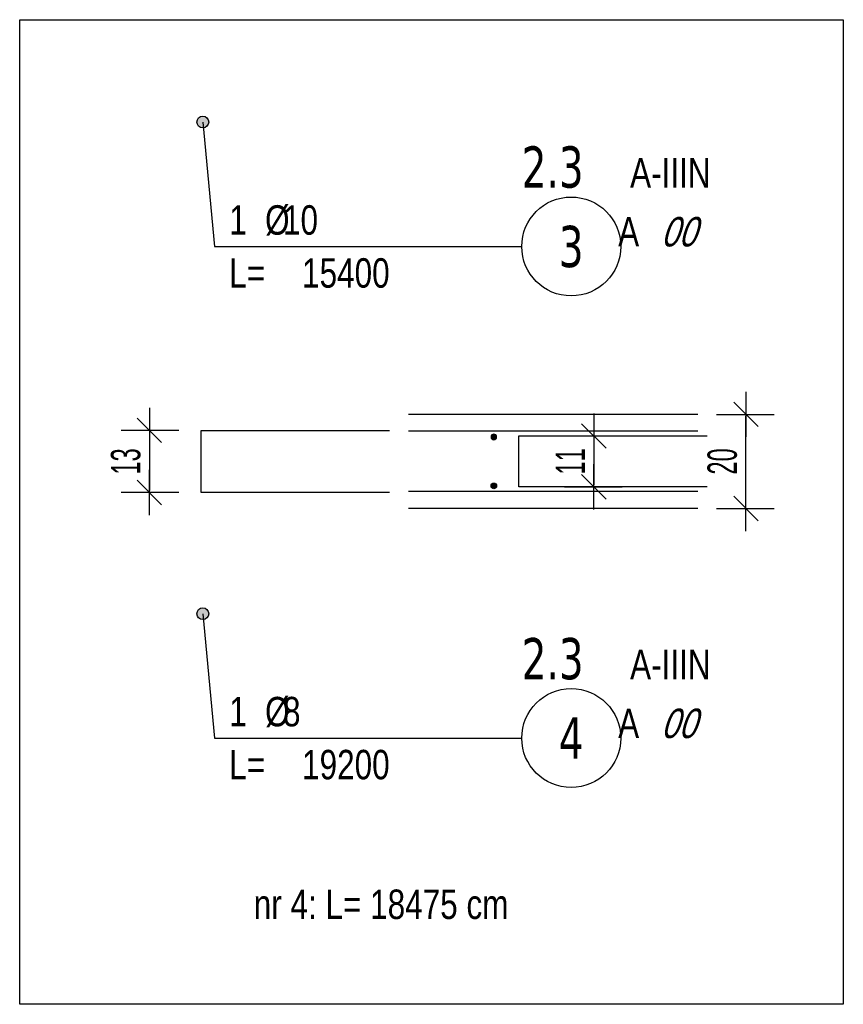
# Model space of a CAD drawing. Header units: millimetres. Extents: x 4959 to 18685, y -2779 to 1721.
# Tile 1 of 41: x 5476 to 5651, y -2779 to -2570. Entities that reach past the tile are written whole.
import ezdxf
from ezdxf.enums import TextEntityAlignment as Align

# ---------------------------------------------------------------- set-up
doc = ezdxf.new("R2010")
doc.units = ezdxf.units.MM
doc.header["$LTSCALE"] = 10
for name, color, linetype in [('BD_wig', 3, 'Continuous'), ('BZ_odn', 1, 'Continuous'), ('BZ_opi1', 7, 'Continuous'), ('BZ_opi2', 4, 'Continuous'), ('BZ_P_prz', 4, 'Continuous'), ('BZ_txs', 2, 'Continuous'), ('BZ_wym', 1, 'Continuous')]:
    doc.layers.add(name, color=color, linetype=linetype)
doc.layers.add('BZ_pom', color=6, linetype='Continuous', plot=False)
doc.styles.add('BIKTBG', font='tahoma.ttf', dxfattribs={"width": 0.85})
doc.styles.add('BIKTS', font='bikromsw.shx', dxfattribs={"width": 0.8})
doc.styles.add('BIKWYM', font='bikromsw.shx', dxfattribs={"width": 0.6})
doc.dimstyles.new('BZ_KP_25_cm', dxfattribs={"dimscale": 0.25, "dimtxt": 25, "dimasz": 1.666667, "dimexe": 24, "dimexo": 0, "dimgap": 0, "dimtad": 0, "dimdec": 1, "dimrnd": 0.5, "dimzin": 9, "dimdsep": 46, "dimtxsty": 'BIKWYM', "dimblk": 'WYM-KR', "dimblk1": 'WYM-KP', "dimblk2": 'WYM-KP', "dimsah": 1, "dimcen": 0, "dimdle": 20, "dimclrd": 256, "dimclre": 256, "dimclrt": 7, "dimadec": 0, "dimazin": 0, "dimtfac": 0.033333, "dimtdec": 1, "dimtmove": 0, "dimatfit": 3, "dimldrblk": 'WYM-KP', "dimfxl": 1, "dimtvp": 0.8, "dimtolj": 1, "dimarcsym": 0})
doc.dimstyles.new('BZ_KR_25_cm', dxfattribs={"dimscale": 0.25, "dimtxt": 25, "dimasz": 1.666667, "dimexe": 24, "dimexo": 0, "dimgap": 0, "dimtad": 0, "dimdec": 1, "dimrnd": 0.5, "dimzin": 9, "dimdsep": 46, "dimtxsty": 'BIKWYM', "dimblk": 'WYM-KR', "dimcen": 0, "dimdle": 20, "dimclrd": 256, "dimclre": 256, "dimclrt": 2, "dimadec": 0, "dimazin": 0, "dimtfac": 0.033333, "dimtdec": 1, "dimtmove": 0, "dimatfit": 3, "dimldrblk": 'WYM-KR', "dimfxl": 25, "dimfxlon": 1, "dimtvp": 0.8, "dimtolj": 1, "dimarcsym": 0})

# ---------------------------------------------------------------- blocks, each defined once
blk = doc.blocks.new('WYM-KP')
blk.add_hatch(color=256).paths.add_polyline_path([(3, 0, 1), (-3, 0, 1)])
blk.add_circle((0, 0), 3)
blk = doc.blocks.new('WYM-KR')
at = {"color": 7, "linetype": 'ByBlock'}
blk.add_line((6.24, 6.24), (-6.24, -6.24), dxfattribs=at)
at = {"linetype": 'ByBlock'}
blk.add_line((11.52, 0), (-11.52, 0), dxfattribs=at)
blk = doc.blocks.new('bik_BlkOpPret', base_point=(1524.45, 7050.26))
at = {"layer": 'BZ_opi1', "style": 'BIKTS', "width": 0.6}
for tag, p in [('SZTUK', (1533.83, 7057.76)), ('PRZEDR_FI', (1554.72, 7057.76)), ('PRZEKROJ', (1563.29, 7057.76)), ('PRZEDR_L', (1533.83, 7024.01)), ('DLUGOSC', (1568.65, 7024.01)), ('UWAGA', (1533.83, 6997.76))]:
    blk.add_attdef(tag, p, '', height=18.75, dxfattribs=at)
at = {"layer": 'BZ_opi2', "style": 'BIKTBG', "width": 0.6}
blk.add_attdef('NUMER', text='', height=26.25, dxfattribs=at).set_placement((1620.77, 7050.26), align=Align.MIDDLE_CENTER)
at = {"layer": 'BZ_pom', "width": 0.6}
for tag, p, height, style in [('POZYCJA', (1589.27, 7087.76), 26.25, 'BIKTBG'), ('GATUNEK', (1630.22, 7087.76), 18.75, 'BIKTS'), ('METODA_L', (1639.09, 7050.26), 18.75, 'BIKTS'), ('EURO_KOD', (1663.74, 7050.26), 18.75, 'BIKTS')]:
    blk.add_attdef(tag, p, '', height=height, dxfattribs=dict(at, style=style))
at = {"layer": 'BZ_wym', "width": 0.6}
for tag, p, height, style, flags in [('PRZEDR_NR', (1533.83, 6969.63), 26.25, 'BIKTBG', 1), ('PRZEDR_SZT', (1533.83, 6941.51), 18.75, 'BIKTS', 1), ('TYP_PRETA', (1533.83, 6913.38), 18.75, 'BIKTS', 3), ('EURO_KOD_SEGMENTY', (1567.58, 6885.26), 18.75, 'BIKTS', 3), ('HAK_1', (1533.83, 6857.13), 18.75, 'BIKTS', 3), ('HAK_2', (1533.83, 6829.01), 18.75, 'BIKTS', 3), ('ID', (1533.83, 6800.88), 18.75, 'BIKTS', 3), ('ID_C', (1533.83, 6772.76), 18.75, 'BIKTS', 3), ('b_atr_0', (1533.83, 6744.63), 18.75, 'BIKTS', 3)]:
    blk.add_attdef(tag, p, '', height=height, dxfattribs=dict(at, style=style, flags=flags))
blk = doc.blocks.new('*D322')
at = {"layer": 'BD_wig', "lineweight": -2}
for p, q in [((5623.93, -2653.43), (5636.18, -2653.43)), ((5630.18, -2673.02), (5630.18, -2653.85)), ((5623.93, -2673.43), (5636.18, -2673.43))]:
    blk.add_line(p, q, dxfattribs=at)
at = {"layer": 'Defpoints', "color": 0}
for p in [(5619.95, -2653.43), (5630.18, -2653.43), (5619.95, -2673.43)]:
    blk.add_point(p, dxfattribs=at)
at = {"layer": 'BD_wig', "lineweight": -2, "xscale": 0.4166666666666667, "yscale": 0.4166666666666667, "zscale": 0.4166666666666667}
for p, rotation in [((5630.18, -2653.43), 90), ((5630.18, -2673.43), 270)]:
    blk.add_blockref('WYM-KR', p, dxfattribs=dict(at, rotation=rotation))
at = {"layer": 'BD_wig', "color": 2, "insert": (5625.18, -2663.43), "char_height": 6.25, "attachment_point": 5, "rotation": 90, "style": 'BIKWYM'}
blk.add_mtext('\\A1;20', dxfattribs=at)
blk = doc.blocks.new('PRET3')
blk.add_hatch(color=0).paths.add_polyline_path([(0.5, 0, 1), (-0.5, 0, 1)])
at = {"color": 0}
blk.add_circle((0, 0), 0.5, dxfattribs=at)
blk = doc.blocks.new('*D323')
at = {"layer": 'BZ_P_prz', "lineweight": -2}
for p, q in [((5509.78, -2656.83), (5497.53, -2656.83)), ((5503.53, -2657.25), (5503.53, -2669.62)), ((5509.78, -2670.03), (5497.53, -2670.03))]:
    blk.add_line(p, q, dxfattribs=at)
at = {"layer": 'Defpoints', "color": 0}
for p in [(5514.52, -2656.83), (5503.53, -2670.03), (5514.52, -2670.03)]:
    blk.add_point(p, dxfattribs=at)
at = {"layer": 'BZ_P_prz', "lineweight": -2, "xscale": 0.4166666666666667, "yscale": 0.4166666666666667, "zscale": 0.4166666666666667}
for p, rotation in [((5503.53, -2656.83), 90), ((5503.53, -2670.03), 270)]:
    blk.add_blockref('WYM-KR', p, dxfattribs=dict(at, rotation=rotation))
at = {"layer": 'BZ_P_prz', "color": 2, "insert": (5498.53, -2663.43), "char_height": 6.25, "attachment_point": 5, "rotation": 90, "style": 'BIKWYM'}
blk.add_mtext('\\A1;13', dxfattribs=at)
blk = doc.blocks.new('*D324')
at = {"layer": 'BZ_P_prz', "lineweight": -2}
for p, q in [((5591.63, -2658.03), (5603.88, -2658.03)), ((5597.88, -2658.45), (5597.88, -2668.42)), ((5591.63, -2668.83), (5603.88, -2668.83))]:
    blk.add_line(p, q, dxfattribs=at)
at = {"layer": 'Defpoints', "color": 0}
for p in [(5581.97, -2658.03), (5581.97, -2668.83), (5597.88, -2668.83)]:
    blk.add_point(p, dxfattribs=at)
at = {"layer": 'BZ_P_prz', "lineweight": -2, "xscale": 0.4166666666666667, "yscale": 0.4166666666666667, "zscale": 0.4166666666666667}
for p, rotation in [((5597.88, -2658.03), 90), ((5597.88, -2668.83), 270)]:
    blk.add_blockref('WYM-KR', p, dxfattribs=dict(at, rotation=rotation))
at = {"layer": 'BZ_P_prz', "color": 2, "insert": (5592.88, -2663.43), "char_height": 6.25, "attachment_point": 5, "rotation": 90, "style": 'BIKWYM'}
blk.add_mtext('\\A1;11', dxfattribs=at)

msp = doc.modelspace()

# ---------------------------------------------------------------- linework, layer by layer
at = {"layer": 'BD_wig'}
for p, q in [((5619.95, -2653.43), (5558.56, -2653.43)), ((5619.95, -2657.03), (5558.56, -2657.03)), ((5619.95, -2669.83), (5558.56, -2669.83)), ((5619.95, -2673.43), (5558.56, -2673.43))]:
    msp.add_line(p, q, dxfattribs=at)
at = {"layer": 'BZ_odn', "lineweight": -2}
for centre in [(5593.09, -2617.78), (5593.09, -2722.18)]:
    msp.add_circle(centre, 10.5, dxfattribs=at)
at = {"layer": 'BZ_P_prz'}
for points in [[(5554.52, -2670.03), (5514.52, -2670.03), (5514.52, -2656.83), (5554.52, -2656.83)], [(5621.97, -2668.83), (5581.97, -2668.83), (5581.97, -2658.03), (5621.97, -2658.03)]]:
    msp.add_lwpolyline(points, dxfattribs=at)
at = {"layer": 'BZ_wym', "color": 3, "lineweight": -2}
msp.add_lwpolyline([(5476, -2569.63), (5650.86, -2569.63), (5650.86, -2778.71), (5476, -2778.71)], close=True, dxfattribs=at)

# ---------------------------------------------------------------- block references
at = {"lineweight": -2}
ref = msp.add_blockref('bik_BlkOpPret', (5517.35, -2617.78), dxfattribs=at)
ref.add_attrib('NUMER', '3', dxfattribs={"layer": 'BZ_opi2', "lineweight": -2, "height": 8.75, "style": 'BIKTBG', "width": 0.8}).set_placement((5593.09, -2617.78), align=Align.MIDDLE_CENTER)
ref.add_attrib('POZYCJA', '2.3', (5582.59, -2605.28), dxfattribs={"layer": 'BZ_pom', "lineweight": -2, "height": 8.75, "style": 'BIKTBG', "width": 0.8})
ref.add_attrib('SZTUK', '1', (5520.48, -2615.28), dxfattribs={"layer": 'BZ_opi1', "lineweight": -2, "height": 6.25, "style": 'BIKTS', "width": 0.8})
ref.add_attrib('GATUNEK', 'A-IIIN', (5605.59, -2605.28), dxfattribs={"layer": 'BZ_pom', "lineweight": -2, "height": 6.25, "style": 'BIKTS', "width": 0.8})
ref.add_attrib('PRZEKROJ', '10', (5531.9, -2615.28), dxfattribs={"layer": 'BZ_opi1', "lineweight": -2, "height": 6.25, "style": 'BIKTS', "width": 0.8})
ref.add_attrib('DLUGOSC', '15400', (5535.95, -2626.53), dxfattribs={"layer": 'BZ_opi1', "lineweight": -2, "height": 6.25, "style": 'BIKTS', "width": 0.8})
ref.add_attrib('METODA_L', 'A', (5603.06, -2617.78), dxfattribs={"layer": 'BZ_pom', "lineweight": -2, "height": 6.25, "style": 'BIKTS', "width": 0.8})
ref.add_attrib('PRZEDR_FI', '%%c', (5528.09, -2615.28), dxfattribs={"layer": 'BZ_opi1', "lineweight": -2, "height": 6.25, "style": 'BIKTS', "width": 0.8})
ref.add_attrib('PRZEDR_L', 'L=', (5520.48, -2626.53), dxfattribs={"layer": 'BZ_opi1', "lineweight": -2, "height": 6.25, "style": 'BIKTS', "width": 0.8})
ref.add_attrib('EURO_KOD', '00', (5612.11, -2617.78), dxfattribs={"layer": 'BZ_pom', "lineweight": -2, "height": 6.25, "style": 'BIKTS', "oblique": 18, "width": 0.8})
ref = msp.add_blockref('bik_BlkOpPret', (5517.35, -2722.18), dxfattribs=at)
ref.add_attrib('NUMER', '4', dxfattribs={"layer": 'BZ_opi2', "lineweight": -2, "height": 8.75, "style": 'BIKTBG', "width": 0.8}).set_placement((5593.09, -2722.18), align=Align.MIDDLE_CENTER)
ref.add_attrib('POZYCJA', '2.3', (5582.59, -2709.68), dxfattribs={"layer": 'BZ_pom', "lineweight": -2, "height": 8.75, "style": 'BIKTBG', "width": 0.8})
ref.add_attrib('SZTUK', '1', (5520.48, -2719.68), dxfattribs={"layer": 'BZ_opi1', "lineweight": -2, "height": 6.25, "style": 'BIKTS', "width": 0.8})
ref.add_attrib('GATUNEK', 'A-IIIN', (5605.59, -2709.68), dxfattribs={"layer": 'BZ_pom', "lineweight": -2, "height": 6.25, "style": 'BIKTS', "width": 0.8})
ref.add_attrib('PRZEKROJ', '8', (5531.9, -2719.68), dxfattribs={"layer": 'BZ_opi1', "lineweight": -2, "height": 6.25, "style": 'BIKTS', "width": 0.8})
ref.add_attrib('DLUGOSC', '19200', (5535.95, -2730.93), dxfattribs={"layer": 'BZ_opi1', "lineweight": -2, "height": 6.25, "style": 'BIKTS', "width": 0.8})
ref.add_attrib('METODA_L', 'A', (5603.06, -2722.18), dxfattribs={"layer": 'BZ_pom', "lineweight": -2, "height": 6.25, "style": 'BIKTS', "width": 0.8})
ref.add_attrib('PRZEDR_FI', '%%c', (5528.09, -2719.68), dxfattribs={"layer": 'BZ_opi1', "lineweight": -2, "height": 6.25, "style": 'BIKTS', "width": 0.8})
ref.add_attrib('PRZEDR_L', 'L=', (5520.48, -2730.93), dxfattribs={"layer": 'BZ_opi1', "lineweight": -2, "height": 6.25, "style": 'BIKTS', "width": 0.8})
ref.add_attrib('EURO_KOD', '00', (5612.11, -2722.18), dxfattribs={"layer": 'BZ_pom', "lineweight": -2, "height": 6.25, "style": 'BIKTS', "oblique": 18, "width": 0.8})
at = {"layer": 'BZ_P_prz', "xscale": -1.2, "yscale": 1.2, "zscale": 1.2, "rotation": 180}
msp.add_blockref('PRET3', (5576.66, -2658.23), dxfattribs=at)
at = {"layer": 'BZ_P_prz', "xscale": 1.2, "yscale": 1.2, "zscale": 1.2}
msp.add_blockref('PRET3', (5576.66, -2668.63), dxfattribs=at)

# ---------------------------------------------------------------- texts
at = {"layer": 'BZ_txs', "insert": (5525.68, -2754.34), "char_height": 6.25, "width": 148.6131, "attachment_point": 1, "style": 'BIKTS'}
msp.add_mtext('{\\Fbikromsw.shx|c1;nr 4: L= 18475 cm}', dxfattribs=at)

# ---------------------------------------------------------------- dimensions: what is measured, and where the dimension line sits
at = {"layer": 'BD_wig'}
dim = msp.add_linear_dim(base=(5630.18, -2653.43), p1=(5619.95, -2673.43), p2=(5619.95, -2653.43), angle=90, dimstyle='BZ_KR_25_cm', override={"dimzin": 8}, dxfattribs=at)
dim.commit()
dim.dimension.update_dxf_attribs({"geometry": '*D322', "text_midpoint": (5625.18, -2663.43)})
at = {"layer": 'BZ_P_prz'}
for base, p1, p2, picture, middle in [((5503.53, -2670.03), (5514.52, -2656.83), (5514.52, -2670.03), '*D323', (5498.53, -2663.43)), ((5597.88, -2668.83), (5581.97, -2658.03), (5581.97, -2668.83), '*D324', (5592.88, -2663.43))]:
    dim = msp.add_linear_dim(base=base, p1=p1, p2=p2, angle=90, dimstyle='BZ_KR_25_cm', override={"dimzin": 8}, dxfattribs=at)
    dim.commit()
    dim.dimension.update_dxf_attribs({"geometry": picture, "text_midpoint": middle})

# ---------------------------------------------------------------- leaders
at = {"layer": 'BZ_odn', "lineweight": -2}
for points in [[(5514.87, -2591.36), (5517.35, -2617.78), (5582.59, -2617.78)], [(5514.87, -2695.77), (5517.35, -2722.18), (5582.59, -2722.18)]]:
    msp.add_leader(points, dimstyle='BZ_KP_25_cm', dxfattribs=at)

doc.saveas('drawing.dxf')
